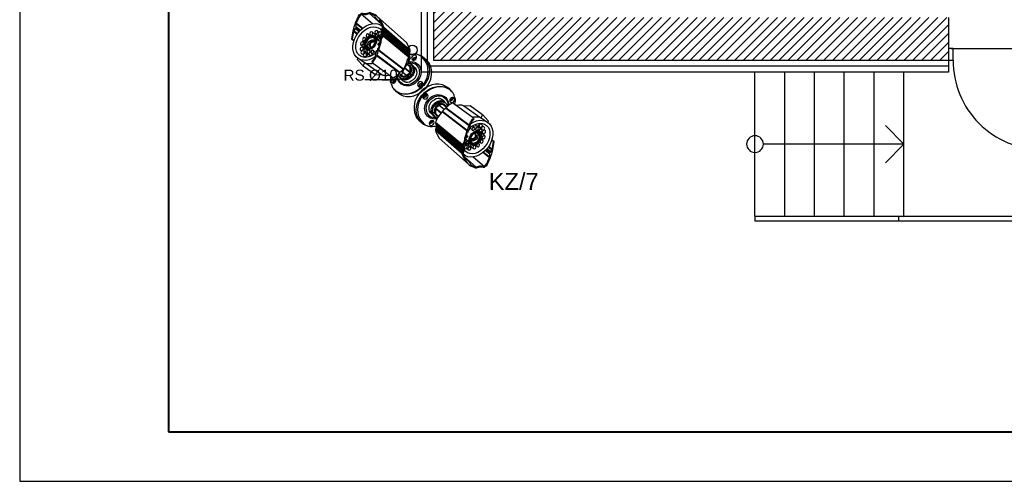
# Model space of a CAD drawing. Header units: millimetres. Extents: x 22250 to 51280, y -5012 to 7692.
# Tile 127 of 182: x 44484 to 45476, y 1586 to 2051. Entities that reach past the tile are written whole.
import ezdxf
from ezdxf import colors
from ezdxf.entities.mleader import LeaderData, LeaderLine
from ezdxf.math import Vec2, Vec3

# ---------------------------------------------------------------- set-up
doc = ezdxf.new("R2010")
doc.units = ezdxf.units.MM
for name, color, linetype in [('00 CCTV IP - MIWI', 10, 'Continuous'), ('AA OPISY', 40, 'Continuous'), ('E_podklad', 252, 'Continuous')]:
    doc.layers.add(name, color=color, linetype=linetype)
doc.layers.add('E_CCTV', color=3, linetype='Continuous', lineweight=40)
doc.styles.get("Standard").update_dxf_attribs({"font": 'arial.ttf'})
doc.linetypes.add('BATTING', pattern='A,0.0001,-0.1,[134,ltypeshp.shx,S=0.1,R=0,X=-0.1,Y=0],-0.2,[134,ltypeshp.shx,S=0.1,R=180,X=0.1,Y=0],-0.1', length=0.4001)

# ---------------------------------------------------------------- blocks, each defined once
blk = doc.blocks.new('*U222')
at = {"layer": 'AA OPISY'}
for q in [(-13.53, 18.82), (-136.57, 0), (-13.53, -18.82)]:
    blk.add_line((5, 0), q, dxfattribs=at)
blk.add_circle((-145, 0), 8.43, dxfattribs=at)
blk = doc.blocks.new('*U968')
blk.add_lwpolyline([(-71, 0), (0, 0), (0, 42), (-71, 42)], close=True)
at = {"lineweight": 40}
blk.add_lwpolyline([(-68, 1), (-1, 1), (-1, 41), (-68, 41)], close=True, dxfattribs=at)
blk = doc.blocks.new('Bullet IP')
at = {"layer": '00 CCTV IP - MIWI', "color": 94}
for p, q in [((-2147.96, 154.03), (-2147.03, 154.98)), ((-2147.03, 154.98), (-2145.87, 155.78)), ((-2145.87, 155.78), (-2144.69, 156.37)), ((-2145.29, 155.16), (-2145.7, 154.85)), ((-2144.87, 155.47), (-2145.29, 155.16)), ((-2144.92, 154.75), (-2143.8, 155.44)), ((-2144.38, 155.8), (-2144.87, 155.47)), ((-2144.69, 156.37), (-2143.51, 156.72)), ((-2143.77, 156.06), (-2144.38, 155.8)), ((-2143.8, 155.44), (-2142.68, 155.87)), ((-2143.08, 156.31), (-2143.77, 156.06)), ((-2143.51, 156.72), (-2142.08, 156.79)), ((-2142.36, 156.45), (-2143.08, 156.31)), ((-2142.68, 155.87), (-2141.41, 156.11)), ((-2141.62, 156.48), (-2142.36, 156.45)), ((-2142.08, 156.79), (-2140.75, 156.68)), ((-2140.8, 156.48), (-2141.62, 156.48)), ((-2141.41, 156.11), (-2140.38, 156.19)), ((-2140.07, 156.44), (-2140.8, 156.48)), ((-2140.75, 156.68), (-2139.46, 156.45)), ((-2140.38, 156.19), (-2139.23, 156.16)), ((-2139.14, 156.31), (-2140.07, 156.44)), ((-2139.46, 156.45), (-2138.35, 156.04)), ((-2139.23, 156.16), (-2138.45, 155.99)), ((-2138.45, 155.99), (-2137.94, 155.8)), ((-2138.35, 156.04), (-2137.47, 155.57)), ((-2137.47, 155.57), (-2136.71, 154.98)), ((-2136.71, 154.98), (-2136.06, 154.33)), ((-2133.77, 154.53), (-2132.97, 154.98)), ((-2132.97, 154.98), (-2132.07, 155.27)), ((-2132.07, 155.27), (-2130.21, 155.68)), ((-2113.26, 154.19), (-2130.21, 155.68)), ((-2150.26, 149.64), (-2149.95, 150.8)), ((-2149.95, 150.8), (-2149.24, 152.31)), ((-2149.24, 152.31), (-2147.96, 154.03)), ((-2148.54, 150.73), (-2148.69, 150.25)), ((-2148.36, 151.18), (-2148.54, 150.73)), ((-2148.16, 151.7), (-2148.36, 151.18)), ((-2148.28, 150.15), (-2147.54, 151.78)), ((-2147.82, 152.32), (-2148.16, 151.7)), ((-2147.42, 152.93), (-2147.82, 152.32)), ((-2147.54, 151.78), (-2146.75, 152.94)), ((-2146.9, 153.63), (-2147.42, 152.93)), ((-2146.41, 154.21), (-2146.9, 153.63)), ((-2146.75, 152.94), (-2145.88, 153.9)), ((-2145.7, 154.85), (-2146.41, 154.21)), ((-2145.88, 153.9), (-2144.92, 154.75)), ((-2142.41, 150.44), (-2141.86, 150.7)), ((-2141.86, 150.7), (-2141.28, 150.81)), ((-2141.28, 150.81), (-2140.6, 150.79)), ((-2140.6, 150.79), (-2140.01, 150.7)), ((-2140.2, 150.68), (-2139.47, 150.61)), ((-2139.2, 150.65), (-2140.03, 150.74)), ((-2140.02, 150.74), (-2140.01, 150.66)), ((-2138.98, 150.67), (-2139.87, 150.77)), ((-2139.68, 150.79), (-2139.69, 150.75)), ((-2139.67, 150.79), (-2138.67, 150.69)), ((-2139.21, 150.47), (-2139.2, 150.65)), ((-2138.98, 150.67), (-2138.94, 150.51)), ((-2138.68, 150.51), (-2138.66, 150.67)), ((-2136.97, 150.68), (-2137.3, 149.54)), ((-2136.97, 150.68), (-2136.68, 151.5)), ((-2136.68, 151.5), (-2136.39, 152.06)), ((-2135.94, 152.22), (-2136.39, 152.06)), ((-2136.39, 152.06), (-2121.25, 150.21)), ((-2136.06, 154.33), (-2135.62, 153.79)), ((-2135.86, 152.37), (-2135.94, 152.22)), ((-2120.63, 150.41), (-2135.94, 152.22)), ((-2135.48, 152.47), (-2135.86, 152.37)), ((-2120.56, 150.55), (-2135.86, 152.37)), ((-2135.62, 153.79), (-2135.29, 153.27)), ((-2135.41, 152.64), (-2135.48, 152.47)), ((-2120.15, 150.66), (-2135.48, 152.47)), ((-2135.04, 152.77), (-2135.41, 152.64)), ((-2120.15, 150.9), (-2135.41, 152.64)), ((-2135.29, 153.27), (-2135.09, 152.91)), ((-2134.9, 153.01), (-2135.04, 152.77)), ((-2119.64, 151.04), (-2135.04, 152.77)), ((-2134.68, 153.17), (-2134.9, 153.01)), ((-2119.66, 151.29), (-2134.9, 153.01)), ((-2134.51, 153.45), (-2134.68, 153.17)), ((-2119.31, 151.47), (-2134.68, 153.17)), ((-2134.3, 153.64), (-2134.51, 153.45)), ((-2119.3, 151.77), (-2134.51, 153.45)), ((-2134.24, 153.89), (-2134.3, 153.64)), ((-2118.95, 151.96), (-2134.3, 153.64)), ((-2134.02, 154.06), (-2134.24, 153.89)), ((-2134.24, 153.89), (-2118.89, 152.29)), ((-2134.02, 154.06), (-2133.77, 154.53)), ((-2134.02, 154.06), (-2118.61, 152.48)), ((-2118.6, 153.05), (-2133.77, 154.53)), ((-2118.89, 152.3), (-2120.68, 152.49)), ((-2120.56, 150.55), (-2120.15, 150.66)), ((-2120.15, 150.9), (-2119.64, 151.04)), ((-2120.15, 150.66), (-2120.15, 150.9)), ((-2119.95, 150.47), (-2119.16, 151.19)), ((-2119.38, 150.66), (-2119.7, 150.69)), ((-2119.66, 151.29), (-2119.31, 151.47)), ((-2119.64, 151.04), (-2119.66, 151.29)), ((-2119.31, 151.47), (-2119.3, 151.77)), ((-2119.3, 151.77), (-2118.95, 151.96)), ((-2119.16, 151.19), (-2118.61, 151.88)), ((-2118.95, 151.96), (-2118.89, 152.29)), ((-2118.89, 152.29), (-2118.61, 152.48)), ((-2118.61, 152.48), (-2118.6, 153.05)), ((-2118.61, 151.88), (-2118.26, 152.56)), ((-2118.6, 153.04), (-2117.86, 153.41)), ((-2118.26, 152.56), (-2118.17, 152.76)), ((-2118.17, 152.76), (-2117.19, 153.15)), ((-2117.86, 153.41), (-2116.88, 153.76)), ((-2117.19, 153.15), (-2115.51, 153.67)), ((-2116.88, 153.76), (-2115.84, 154.04)), ((-2110, 152.65), (-2116.87, 153.23)), ((-2116.47, 153.38), (-2115.13, 153.33)), ((-2115.84, 154.04), (-2114.75, 154.21)), ((-2115.51, 153.66), (-2115.15, 153.7)), ((-2115.16, 153.33), (-2112.76, 153.36)), ((-2115.15, 153.33), (-2115.15, 153.71)), ((-2114.75, 154.21), (-2113.97, 154.23)), ((-2113.97, 154.23), (-2112.81, 154.16)), ((-2112.81, 154.16), (-2112.05, 154.02)), ((-2112.76, 153.36), (-2112.74, 153.59)), ((-2112.74, 153.59), (-2112.42, 153.59)), ((-2112.42, 153.59), (-2112.25, 153.58)), ((-2112.23, 153.56), (-2111.43, 153.36)), ((-2112.05, 154.02), (-2111.37, 153.79)), ((-2111.43, 153.36), (-2110.53, 152.91)), ((-2111.37, 153.79), (-2110.59, 153.4)), ((-2110.59, 153.4), (-2110.06, 153.09)), ((-2110.53, 152.91), (-2110.08, 152.67)), ((-2110.08, 152.67), (-2109.98, 152.53)), ((-2110.06, 153.09), (-2109.6, 152.76)), ((-2109.98, 152.53), (-2109.67, 151.84)), ((-2109.67, 151.84), (-2109.25, 151.14)), ((-2109.6, 152.76), (-2109.39, 152.26)), ((-2109.39, 152.26), (-2109.18, 151.76)), ((-2109.25, 151.14), (-2108.8, 150.66)), ((-2109.18, 151.76), (-2108.96, 151.38)), ((-2108.96, 151.38), (-2108.62, 150.98)), ((-2108.8, 150.66), (-2108.35, 150.28)), ((-2108.62, 150.98), (-2108.28, 150.64)), ((-2150.61, 146.97), (-2150.54, 148.34)), ((-2150.46, 145.17), (-2150.61, 146.97)), ((-2150.54, 148.34), (-2150.26, 149.64)), ((-2149.12, 147.34), (-2149.13, 146.67)), ((-2149.13, 146.67), (-2149.09, 145.83)), ((-2149.08, 147.82), (-2149.12, 147.34)), ((-2149.05, 148.28), (-2149.08, 147.82)), ((-2148.98, 148.8), (-2149.05, 148.28)), ((-2148.9, 149.27), (-2148.98, 148.8)), ((-2148.81, 149.77), (-2148.9, 149.27)), ((-2148.69, 150.25), (-2148.81, 149.77)), ((-2148.79, 146.41), (-2148.77, 147.82)), ((-2148.72, 145.07), (-2148.79, 146.41)), ((-2148.77, 147.82), (-2148.57, 148.99)), ((-2148.57, 148.99), (-2148.28, 150.15)), ((-2144.11, 146.74), (-2144.08, 147.78)), ((-2143.93, 145.67), (-2144.11, 146.74)), ((-2144.08, 147.78), (-2143.82, 148.7)), ((-2143.82, 148.7), (-2143.47, 149.35)), ((-2143.47, 149.35), (-2142.95, 150.01)), ((-2142.95, 150.01), (-2142.41, 150.44)), ((-2142.12, 146.56), (-2142.73, 146.59)), ((-2142.51, 146.67), (-2142.72, 146.6)), ((-2142.71, 146.93), (-2142.09, 146.89)), ((-2142.43, 147.27), (-2142.7, 147.23)), ((-2142.09, 147.17), (-2142.7, 147.23)), ((-2142.7, 146.93), (-2142.51, 146.85)), ((-2142.63, 147.63), (-2142.02, 147.57)), ((-2142.63, 147.63), (-2142.41, 147.47)), ((-2142.51, 146.85), (-2142.51, 146.67)), ((-2142.51, 146.85), (-2141.9, 146.81)), ((-2142.51, 146.67), (-2141.9, 146.63)), ((-2142.41, 147.47), (-2142.43, 147.26)), ((-2142.43, 147.27), (-2141.81, 147.21)), ((-2142.41, 147.47), (-2141.8, 147.4)), ((-2141.9, 146.63), (-2142.12, 146.56)), ((-2141.81, 147.21), (-2142.09, 147.16)), ((-2142.09, 146.89), (-2141.9, 146.81)), ((-2142.02, 147.57), (-2141.8, 147.4)), ((-2141.9, 146.81), (-2141.9, 146.63)), ((-2141.8, 147.4), (-2141.82, 147.2)), ((-2141.19, 150.15), (-2140.51, 150.07)), ((-2140.26, 150.25), (-2140.96, 150.33)), ((-2140.95, 150.33), (-2140.84, 150.12)), ((-2140.81, 147.78), (-2140.47, 147.85)), ((-2140.81, 145.76), (-2140.81, 147.76)), ((-2140.81, 147.76), (-2137.76, 147.37)), ((-2140.74, 150.46), (-2140.02, 150.38)), ((-2140.2, 150.04), (-2140.55, 150.08)), ((-2140.51, 150.07), (-2140.41, 149.87)), ((-2140.47, 147.85), (-2137.69, 147.57)), ((-2140.46, 150.6), (-2140.39, 150.42)), ((-2139.73, 150.51), (-2140.46, 150.59)), ((-2140.45, 147.86), (-2140.33, 148.17)), ((-2140.41, 149.87), (-2140.19, 150.04)), ((-2140.33, 148.17), (-2140.16, 148.47)), ((-2140.19, 150.04), (-2140.26, 150.25)), ((-2140.16, 148.47), (-2139.93, 148.77)), ((-2140.02, 150.38), (-2139.93, 150.17)), ((-2139.71, 150.28), (-2139.99, 150.31)), ((-2139.93, 150.17), (-2139.71, 150.28)), ((-2139.93, 148.77), (-2139.68, 148.98)), ((-2139.71, 150.28), (-2139.73, 150.51)), ((-2139.68, 148.98), (-2139.39, 149.19)), ((-2139.47, 150.61), (-2139.42, 150.43)), ((-2139.21, 150.47), (-2139.44, 150.49)), ((-2139.42, 150.43), (-2139.21, 150.47)), ((-2139.39, 149.19), (-2139.08, 149.32)), ((-2139.08, 149.32), (-2138.97, 149.36)), ((-2138.97, 149.36), (-2138.59, 149.42)), ((-2138.68, 150.5), (-2138.95, 150.53)), ((-2138.94, 150.51), (-2138.68, 150.51)), ((-2138.59, 149.42), (-2138.31, 149.43)), ((-2138.31, 149.42), (-2137.37, 149.3)), ((-2137.83, 146.59), (-2137.71, 146.88)), ((-2137.83, 146.17), (-2137.83, 146.59)), ((-2137.83, 146.59), (-2124.48, 144.37)), ((-2137.76, 146.89), (-2137.56, 148.37)), ((-2124.26, 144.73), (-2137.76, 146.89)), ((-2137.56, 148.37), (-2137.37, 149.3)), ((-2137.37, 149.3), (-2137.3, 149.54)), ((-2124.26, 144.73), (-2123.23, 146.53)), ((-2123.23, 146.53), (-2122.51, 147.7)), ((-2123.14, 146.02), (-2122.6, 146.89)), ((-2122.6, 146.89), (-2121.94, 147.81)), ((-2122.51, 147.7), (-2121.65, 148.82)), ((-2120.59, 147.44), (-2122.07, 147.6)), ((-2121.94, 147.81), (-2121.48, 148.46)), ((-2121.65, 148.82), (-2121.44, 149.61)), ((-2121.48, 148.46), (-2120.95, 149.4)), ((-2121.44, 149.61), (-2121.25, 150.21)), ((-2120.48, 148.52), (-2121.38, 148.62)), ((-2121.25, 150.21), (-2120.63, 150.41)), ((-2119.03, 148.69), (-2121.21, 148.93)), ((-2121.01, 149.75), (-2119.95, 150.47)), ((-2120.95, 149.4), (-2121.01, 149.75)), ((-2119.43, 149.19), (-2120.98, 149.36)), ((-2120.63, 150.41), (-2120.56, 150.55)), ((-2119.15, 147.61), (-2120.16, 147.72)), ((-2117.8, 149.94), (-2118.79, 150.04)), ((-2117.88, 148.46), (-2118.77, 148.55)), ((-2116.77, 147.97), (-2118.62, 148.17)), ((-2116.84, 146.41), (-2117.44, 146.48)), ((-2114.13, 150.42), (-2107.73, 149.8)), ((-2108.54, 146.65), (-2108.99, 145.6)), ((-2108, 147.95), (-2108.54, 146.65)), ((-2108.48, 145.75), (-2107.99, 146.97)), ((-2108.35, 150.28), (-2107.84, 149.9)), ((-2108.28, 150.64), (-2107.83, 150.33)), ((-2107.72, 149.03), (-2108, 147.95)), ((-2107.99, 146.97), (-2107.49, 148.37)), ((-2107.84, 149.9), (-2107.73, 149.8)), ((-2107.83, 150.33), (-2107.5, 150.01)), ((-2107.74, 149.8), (-2107.72, 149.03)), ((-2107.5, 150.01), (-2107.43, 149.85)), ((-2107.49, 148.37), (-2107.31, 149.12)), ((-2107.43, 149.85), (-2107.38, 149.36)), ((-2107.31, 149.12), (-2107.37, 149.37)), ((-2150.04, 143.63), (-2150.46, 145.17)), ((-2149.44, 142.07), (-2150.04, 143.63)), ((-2148.59, 140.67), (-2149.44, 142.07)), ((-2149.09, 145.83), (-2148.98, 144.91)), ((-2148.98, 144.91), (-2148.83, 144.15)), ((-2148.83, 144.15), (-2148.7, 143.67)), ((-2148.4, 143.61), (-2148.72, 145.07)), ((-2148.7, 143.67), (-2148.5, 143.12)), ((-2148.5, 143.12), (-2148.27, 142.55)), ((-2147.81, 142.17), (-2148.4, 143.61)), ((-2148.27, 142.55), (-2147.95, 141.9)), ((-2147.03, 140.82), (-2147.81, 142.17)), ((-2143.65, 144.82), (-2143.93, 145.67)), ((-2143.23, 144.1), (-2143.65, 144.82)), ((-2142.82, 143.67), (-2143.23, 144.1)), ((-2142.82, 143.67), (-2142.4, 143.36)), ((-2142.71, 146.24), (-2142.09, 146.23)), ((-2142.7, 146.24), (-2142.51, 146.17)), ((-2142.48, 145.98), (-2142.64, 145.87)), ((-2142.03, 145.86), (-2142.64, 145.85)), ((-2142.58, 145.54), (-2141.99, 145.56)), ((-2142.58, 145.54), (-2142.36, 145.51)), ((-2142.51, 146.17), (-2142.48, 145.98)), ((-2142.51, 146.17), (-2141.89, 146.16)), ((-2142.48, 145.98), (-2141.87, 145.97)), ((-2142.31, 145.35), (-2142.47, 145.19)), ((-2141.88, 145.21), (-2142.46, 145.19)), ((-2142.4, 143.36), (-2141.98, 143.17)), ((-2142.36, 145.51), (-2141.76, 145.53)), ((-2142.36, 145.51), (-2142.31, 145.35)), ((-2141.79, 144.92), (-2142.35, 144.88)), ((-2142.31, 145.35), (-2141.71, 145.36)), ((-2142.18, 144.55), (-2142.09, 144.72)), ((-2141.64, 144.63), (-2142.18, 144.55)), ((-2142.09, 144.72), (-2142.16, 144.89)), ((-2142.1, 144.73), (-2141.49, 144.79)), ((-2142.09, 146.23), (-2141.89, 146.16)), ((-2141.52, 144.4), (-2142.04, 144.32)), ((-2141.87, 145.97), (-2142.03, 145.86)), ((-2141.99, 145.56), (-2141.76, 145.53)), ((-2141.98, 143.17), (-2141.57, 143.09)), ((-2141.89, 146.16), (-2141.87, 145.97)), ((-2141.71, 145.36), (-2141.88, 145.21)), ((-2141.72, 144.22), (-2141.8, 144.35)), ((-2141.8, 144.04), (-2141.72, 144.21)), ((-2141.32, 144.13), (-2141.8, 144.02)), ((-2141.79, 144.94), (-2141.57, 144.96)), ((-2141.76, 145.53), (-2141.71, 145.36)), ((-2141.72, 144.21), (-2141.21, 144.31)), ((-2141.49, 144.8), (-2141.64, 144.63)), ((-2141.18, 143.89), (-2141.61, 143.81)), ((-2141.57, 144.96), (-2141.49, 144.8)), ((-2141.57, 143.09), (-2141.18, 143.04)), ((-2141.5, 144.41), (-2141.31, 144.44)), ((-2141.3, 143.78), (-2141.41, 143.85)), ((-2140.91, 143.63), (-2141.34, 143.56)), ((-2141.33, 143.57), (-2141.3, 143.78)), ((-2141.21, 144.31), (-2141.32, 144.13)), ((-2141.31, 144.44), (-2141.21, 144.31)), ((-2140.82, 143.87), (-2141.3, 143.78)), ((-2141.18, 143.04), (-2140.77, 143.04)), ((-2141.15, 143.9), (-2140.97, 144)), ((-2141.11, 143.4), (-2140.72, 143.47)), ((-2140.97, 144), (-2140.82, 143.87)), ((-2140.82, 143.87), (-2140.91, 143.63)), ((-2140.75, 143.4), (-2140.83, 143.44)), ((-2140.81, 145.74), (-2137.82, 145.33)), ((-2140.77, 143.04), (-2140.22, 143.07)), ((-2140.75, 143.41), (-2140.37, 143.47)), ((-2140.75, 143.2), (-2140.75, 143.41)), ((-2140.42, 143.24), (-2140.75, 143.2)), ((-2140.72, 143.47), (-2140.54, 143.59)), ((-2140.53, 145.41), (-2140.6, 145.71)), ((-2140.54, 143.59), (-2140.38, 143.48)), ((-2140.41, 145.11), (-2140.53, 145.41)), ((-2140.38, 143.48), (-2140.42, 143.24)), ((-2140.19, 144.8), (-2140.41, 145.11)), ((-2139.9, 144.53), (-2140.19, 144.8)), ((-2139.63, 144.41), (-2139.9, 144.53)), ((-2137.96, 144.17), (-2139.63, 144.41)), ((-2137.88, 143.9), (-2137.87, 144.34)), ((-2137.85, 142.64), (-2137.88, 143.9)), ((-2137.87, 144.34), (-2137.75, 144.55)), ((-2137.87, 144.34), (-2125.51, 142.12)), ((-2137.86, 145.57), (-2137.83, 146.17)), ((-2137.82, 144.57), (-2137.86, 145.57)), ((-2137.77, 142.28), (-2137.85, 142.64)), ((-2137.75, 144.55), (-2137.82, 144.57)), ((-2137.64, 141.57), (-2137.77, 142.28)), ((-2137.75, 144.55), (-2125.32, 142.41)), ((-2137.75, 144.55), (-2137.75, 144.55)), ((-2125.51, 142.12), (-2125.92, 140.98)), ((-2125.32, 142.41), (-2125.51, 142.12)), ((-2125.32, 142.62), (-2124.48, 144.37)), ((-2125.32, 142.41), (-2125.32, 142.62)), ((-2125.01, 141.94), (-2124.53, 142.93)), ((-2124.53, 142.93), (-2124.13, 143.41)), ((-2124.48, 144.37), (-2124.26, 144.73)), ((-2122.59, 142.71), (-2124.38, 142.9)), ((-2124.13, 143.41), (-2123.79, 143.69)), ((-2124.05, 144.01), (-2123.85, 144.44)), ((-2123.99, 143.93), (-2124.05, 144.01)), ((-2123.79, 143.69), (-2123.99, 143.93)), ((-2123.85, 144.44), (-2123.61, 144.8)), ((-2123.61, 145.26), (-2123.14, 146.02)), ((-2123.43, 145.06), (-2123.61, 145.26)), ((-2123.61, 144.8), (-2123.43, 145.06)), ((-2122.53, 145.95), (-2123.16, 146.02)), ((-2117.1, 142.05), (-2117.6, 142.1)), ((-2116.5, 142.43), (-2117.36, 142.52)), ((-2116.26, 146.12), (-2117.32, 146.23)), ((-2116.37, 144.7), (-2116.92, 144.76)), ((-2116.35, 143.97), (-2116.92, 144.03)), ((-2110.82, 142.23), (-2112.81, 139.54)), ((-2110.82, 142.25), (-2112.74, 142.48)), ((-2110.9, 142.52), (-2112.7, 142.73)), ((-2112.64, 139.38), (-2110.61, 142.15)), ((-2108.99, 145.6), (-2112.61, 146.13)), ((-2109.36, 145.38), (-2112.61, 145.84)), ((-2110.49, 143.88), (-2112.57, 144.18)), ((-2109.97, 144.31), (-2112.54, 144.71)), ((-2110.41, 143.47), (-2112.54, 143.78)), ((-2110.37, 143.43), (-2110.9, 142.52)), ((-2110.88, 142.52), (-2110.82, 142.25)), ((-2110.61, 142.15), (-2110.2, 142.81)), ((-2109.98, 144.31), (-2110.49, 143.88)), ((-2110.45, 143.86), (-2110.41, 143.47)), ((-2110.2, 142.81), (-2109.6, 143.78)), ((-2109.73, 144.66), (-2109.97, 144.31)), ((-2109.38, 145.39), (-2109.73, 144.66)), ((-2109.6, 143.78), (-2109.02, 144.82)), ((-2108.99, 145.6), (-2109.36, 145.38)), ((-2109.02, 144.82), (-2108.48, 145.75)), ((-2147.51, 139.54), (-2148.59, 140.67)), ((-2147.95, 141.9), (-2147.56, 141.27)), ((-2147.56, 141.27), (-2147.02, 140.48)), ((-2146.22, 138.66), (-2147.51, 139.54)), ((-2145.95, 139.62), (-2147.03, 140.82)), ((-2147.02, 140.48), (-2146.44, 139.8)), ((-2146.44, 139.8), (-2145.85, 139.23)), ((-2145.03, 138.19), (-2146.22, 138.66)), ((-2144.88, 138.72), (-2145.95, 139.62)), ((-2145.85, 139.23), (-2145.28, 138.81)), ((-2145.28, 138.81), (-2144.64, 138.43)), ((-2143.77, 137.82), (-2145.03, 138.19)), ((-2143.66, 138.11), (-2144.88, 138.72)), ((-2144.64, 138.43), (-2144.29, 138.28)), ((-2144.29, 138.28), (-2143.78, 138.08)), ((-2143.78, 138.08), (-2143.48, 138.02)), ((-2142.64, 137.63), (-2143.77, 137.82)), ((-2142.44, 137.84), (-2143.66, 138.11)), ((-2143.48, 138.02), (-2143.14, 137.96)), ((-2143.14, 137.96), (-2142.94, 137.94)), ((-2141.1, 137.72), (-2142.44, 137.84)), ((-2140.36, 137.78), (-2141.41, 137.68)), ((-2139.46, 138.08), (-2140.36, 137.78)), ((-2138.68, 138.45), (-2139.46, 138.08)), ((-2138.68, 138.45), (-2137.85, 138.96)), ((-2137.85, 138.96), (-2137.31, 139.47)), ((-2137.5, 140.91), (-2137.64, 141.57)), ((-2126.32, 138.81), (-2137.5, 140.91)), ((-2137.31, 139.47), (-2136.94, 139.95)), ((-2136.94, 139.95), (-2136.62, 140.52)), ((-2136.62, 140.52), (-2136.57, 140.65)), ((-2136.62, 140.52), (-2136.62, 140.52)), ((-2135.77, 140.6), (-2135.43, 140.07)), ((-2135.43, 140.07), (-2134.95, 139.47)), ((-2134.95, 139.47), (-2134.54, 139.06)), ((-2134.54, 139.06), (-2134.08, 138.6)), ((-2134.08, 138.6), (-2133.71, 138.31)), ((-2133.71, 138.31), (-2133.13, 138.09)), ((-2133.13, 138.09), (-2124.16, 136.3)), ((-2131.24, 136.22), (-2132.89, 138.02)), ((-2126.59, 138.49), (-2126.78, 138.83)), ((-2126.32, 138.13), (-2126.59, 138.49)), ((-2126.28, 139.47), (-2126.33, 138.99)), ((-2126.33, 138.99), (-2126.32, 138.81)), ((-2125.86, 137.55), (-2126.32, 138.13)), ((-2126.15, 140.19), (-2126.28, 139.47)), ((-2126.28, 138.83), (-2126.06, 138.89)), ((-2125.92, 140.98), (-2126.15, 140.19)), ((-2126.06, 138.89), (-2125.82, 140.36)), ((-2125.82, 140.36), (-2125.56, 141.22)), ((-2125.56, 141.22), (-2125.26, 142)), ((-2125.26, 142), (-2125.01, 141.94)), ((-2122.99, 141.28), (-2124.2, 141.41)), ((-2121.91, 140.12), (-2123.91, 140.34)), ((-2121.79, 137.99), (-2122.6, 138.07)), ((-2120.28, 139.65), (-2122.5, 139.89)), ((-2121.8, 141.56), (-2122.46, 141.63)), ((-2120.15, 139.56), (-2122.46, 139.8)), ((-2121.59, 139.5), (-2122.4, 139.59)), ((-2120.23, 140.89), (-2121.26, 141)), ((-2117.28, 140.52), (-2120, 140.82)), ((-2118.73, 140.34), (-2119.71, 140.44)), ((-2118.89, 138.75), (-2119.54, 138.83)), ((-2112.62, 139.37), (-2113.91, 139.5)), ((-2112.83, 139.52), (-2113.83, 139.64)), ((-2112.81, 139.54), (-2112.64, 139.38)), ((-2141.41, 137.68), (-2142.64, 137.63)), ((-2124.65, 134.84), (-2131.24, 136.22)), ((-2125.35, 137.03), (-2125.86, 137.55)), ((-2124.74, 136.61), (-2125.35, 137.03)), ((-2124.16, 136.3), (-2124.74, 136.61)), ((-2124.15, 136.26), (-2124.65, 134.84)), ((-2124.64, 134.84), (-2121.01, 134.91)), ((-2124.12, 136.25), (-2120.65, 135.47)), ((-2121.01, 134.91), (-2120.66, 135.46))]:
    blk.add_line(p, q, dxfattribs=at)
for centre, radius, start, end in [((-2138.47, 153.62), 0.797, 293.4314, 58.4593), ((-2138.36, 153.52), 1.04, 294.4795, 63.6566), ((-2148.8, 147.6), 0.848, 290.5323, 61.5514), ((-2148.58, 147.51), 1.14, 290.8138, 67.5595), ((-2121.09, 144.31), 2.37, 284.7496, 67.542), ((-2121.1, 144.4), 1.36, 265.6884, 81.6256), ((-2120.9, 144.4), 1.63, 263.9112, 83.7266), ((-2139.71, 140.3), 1.2, 297.4217, 45.8788)]:
    blk.add_arc(centre, radius, start, end, dxfattribs=at)
for centre, major_axis, ratio, start_param, end_param in [((-2140.99, 147.1), (0.44, 5.66), 0.853649, 5.418432, 10.218439), ((-2140.81, 146.93), (0.33, 5.14), 0.848551, -0.89036, 3.956848), ((-2139.59, 146.91), (-0.45, -3.88), 0.79856, 3.480811, 3.566411), ((-2139.59, 146.91), (-0.45, -3.88), 0.79856, 3.374289, 3.421843), ((-2139.59, 146.91), (-0.45, -3.88), 0.79856, 3.309918, 3.311759), ((-2138.91, 146.76), (-0.33, -3.91), 0.81537, 3.267209, 3.337316), ((-2138.91, 146.76), (-0.33, -3.91), 0.81537, 3.164395, 3.166217), ((-2139.59, 146.91), (-0.45, -3.88), 0.79856, 2.447641, 2.981787), ((-2119.06, 144.14), (-1.57, -8.65), 0.736062, 5.160078, 9.508133), ((-2119.06, 144.05), (-1.27, -7.23), 0.713841, 4.960695, 9.672543), ((-2139.59, 146.91), (-0.45, -3.88), 0.79856, 4.723449, 4.797696), ((-2139.59, 146.91), (-0.45, -3.88), 0.79856, 4.886674, 4.978724), ((-2139.59, 146.91), (-0.45, -3.88), 0.79856, 3.820745, 4.619138), ((-2138.91, 146.76), (-0.33, -3.91), 0.81537, 4.832311, 4.917348), ((-2138.91, 146.76), (-0.33, -3.91), 0.81537, 4.677569, 4.746302), ((-2138.91, 146.76), (-0.33, -3.91), 0.81537, 3.769187, 4.573648), ((-2139.07, 146.84), (-0.56, -2.92), 0.762481, 2.725616, 6.900855), ((-2138.97, 146.79), (-0.55, -2.9), 0.731919, 2.762615, 6.903664), ((-2139.59, 146.91), (-0.45, -3.88), 0.79856, 3.659639, 3.735243), ((-2138.91, 146.76), (-0.33, -3.91), 0.81537, 3.605107, 3.678982), ((-2138.91, 146.76), (-0.33, -3.91), 0.81537, 3.418622, 3.503399), ((-2122.54, 146.54), (0.03, -0.591), 0.716088, 4.993608, 9.125882), ((-2139.59, 146.91), (-0.45, -3.88), 0.79856, 5.080441, 5.161425), ((-2139.59, 146.91), (-0.45, -3.88), 0.79856, 5.26185, 5.354249), ((-2139.59, 146.91), (-0.45, -3.88), 0.79856, 5.454746, 5.533614), ((-2138.91, 146.76), (-0.33, -3.91), 0.81537, 5.014935, 5.091141), ((-2138.91, 146.76), (-0.33, -3.91), 0.81537, 5.189056, 5.271209), ((-2139.59, 146.91), (-0.45, -3.88), 0.79856, 5.644219, 5.724307), ((-2138.91, 146.76), (-0.33, -3.91), 0.81537, 5.356088, 5.427213), ((-2138.91, 146.76), (-0.33, -3.91), 0.81537, 5.521739, 5.599083), ((-2139.59, 146.91), (-0.45, -3.88), 0.79856, 5.835453, 5.924511), ((-2138.91, 146.76), (-0.33, -3.91), 0.81537, 5.702913, 5.779291), ((-2139.59, 146.91), (-0.45, -3.88), 0.79856, 6.045346, 7.008171), ((-2138.91, 146.76), (-0.33, -3.91), 0.81537, 5.897602, 6.045135), ((-2139.23, 140.22), (0.066, 0.712), 0.582978, 2.937849, 6.300925), ((-2123.09, 139.48), (-0.026, -0.768), 0.901173, 0.007554, 4.307852)]:
    blk.add_ellipse(centre, major_axis=major_axis, ratio=ratio, start_param=start_param, end_param=end_param, dxfattribs=at)
for centre, major_axis, ratio in [((-2137.34, 153.54), (-0.11, -1.19), 0.784325), ((-2119.4, 149.92), (-0.042, -0.736), 0.846773), ((-2147.65, 147.51), (-0.02, -1.23), 0.847652), ((-2119.39, 144.23), (-0.38, -3.31), 0.74562), ((-2119.39, 144.26), (-0.31, -2.88), 0.726542), ((-2119.57, 144.23), (-0.28, -2.48), 0.713561), ((-2120.56, 147.98), (-0.042, -0.541), 0.85945), ((-2119.09, 148.15), (-0.042, -0.541), 0.85945), ((-2117.85, 149.2), (-0.021, -0.743), 0.809279), ((-2116.79, 147.18), (-0.081, -0.772), 0.800694), ((-2122.95, 142.02), (-0.014, -0.735), 0.791879), ((-2117.2, 141.28), (-0.09, -0.76), 0.788947), ((-2116.46, 143.2), (-0.102, -0.772), 0.758429), ((-2116.35, 145.41), (-0.132, -0.701), 0.901896), ((-2138.52, 140.11), (-0.15, -1.15), 0.834582), ((-2121.86, 140.84), (-0.011, -0.727), 0.851766), ((-2121.74, 138.75), (-0.026, -0.768), 0.901173), ((-2120.22, 138.79), (-0.04, -0.777), 0.88997), ((-2120.29, 140.28), (-0.069, -0.611), 0.978728), ((-2118.83, 139.54), (-0.057, -0.794), 0.831346)]:
    blk.add_ellipse(centre, major_axis=major_axis, ratio=ratio, dxfattribs=at)

msp = doc.modelspace()

# ---------------------------------------------------------------- hatches: boundary and pattern name
at = {"layer": 'E_podklad'}
h = msp.add_hatch(dxfattribs=at)
h.set_pattern_fill('ANSI31', color=256, scale=2)
h.set_pattern_definition([(45, (29894.76, -15796.4403), (-4.490128, 4.490128), [])])
h.paths.add_polyline_path([(46411.25, 2212.13), (45809.25, 2212.13), (45809.25, 2865.13), (45766.25, 2865.13), (45766.25, 2169.13), (46411.25, 2169.13)])
h.paths.add_polyline_path([(45764.25, 2865.13), (45737.25, 2865.13), (45737.25, 2574.13), (45722.25, 2574.13), (45722.25, 2205.13), (45579.25, 2205.13), (45579.25, 2162.13), (45764.25, 2162.13)])
h.paths.add_polyline_path([(45809.25, 3149.13), (45737.25, 3149.13), (45737.25, 3093.13), (45809.25, 3093.13)])
h.paths.add_polyline_path([(45809.25, 3444.13), (45766.25, 3444.13), (45766.25, 3379.13), (45809.25, 3379.13)])
h.paths.add_polyline_path([(45766.25, 3444.13), (45737.25, 3444.13), (45737.25, 3379.13), (45766.25, 3379.13)])
h.paths.add_polyline_path([(45837.25, 3487.13), (45766.25, 3487.13), (45766.25, 3492.13), (45591.28, 3492.13), (45591.28, 3484.13), (45591.25, 3449.13), (45723.25, 3449.13), (45723.25, 3444.13), (45837.25, 3444.13)])
h.paths.add_polyline_path([(46118.25, 3487.13), (46074.25, 3487.13), (46074.25, 3479.13), (46074.25, 3444.13), (46118.25, 3444.13)])
h.paths.add_polyline_path([(45365.25, 3492.13), (45314.25, 3492.13), (45314.25, 3484.13), (45314.25, 3449.13), (45365.25, 3449.13)])
h.paths.add_polyline_path([(45088.25, 3492.13), (44901.25, 3492.13), (44901.25, 3376.13), (44909.25, 3376.13), (44944.25, 3376.13), (44944.25, 3449.13), (45088.25, 3449.13)])
h.paths.add_polyline_path([(44944.25, 3156.13), (44901.25, 3156.13), (44901.25, 3100.13), (44909.25, 3100.13), (44944.25, 3100.13)])
h.paths.add_polyline_path([(44944.25, 2868.13), (44901.25, 2868.13), (44901.25, 2268.13), (44944.25, 2268.13)])
h.paths.add_polyline_path([(45420.25, 2053.13), (44944.25, 2053.13), (44944.25, 2072.13), (44901.25, 2072.13), (44901.25, 2010.13), (45420.25, 2010.13), (45420.25, 2022.05)])
h.paths.add_polyline_path([(45622.25, 2053.13), (45598.25, 2053.13), (45579.25, 2053.13), (45520.25, 2053.13), (45520.25, 2010.13), (45622.25, 2010.13)])

# ---------------------------------------------------------------- linework, layer by layer
at = {"layer": 'E_podklad', "ltscale": 2}
for p, q in [((45420.25, 2053.13), (45420.25, 2010.13)), ((45422.57, 2022.05), (45520.25, 2022.05)), ((45420.25, 2010.13), (45420.25, 1998.13)), ((45225.25, 1853.13), (45225.25, 1998.13)), ((45255.25, 1853.13), (45255.25, 1998.13)), ((45285.25, 1853.13), (45285.25, 1998.13)), ((45315.25, 1853.13), (45315.25, 1998.13)), ((45345.25, 1853.13), (45345.25, 1998.13)), ((45375.25, 1853.13), (45375.25, 1998.13)), ((45225.25, 1853.13), (45225.25, 1848.13)), ((45225.25, 1853.13), (45583.25, 1853.13)), ((45225.25, 1848.13), (45583.25, 1848.13)), ((45369.86, 1853.13), (45369.86, 1848.13))]:
    msp.add_line(p, q, dxfattribs=at)
for points in [[(45420.25, 1998.13), (44889.25, 1998.13), (44889.25, 2077.13)], [(44901.25, 2072.13), (44901.25, 2010.13), (45420.25, 2010.13)]]:
    msp.add_lwpolyline(points, dxfattribs=at)
at = {"layer": 'E_podklad', "linetype": 'BATTING', "ltscale": 14}
msp.add_lwpolyline([(45420.25, 2004.13), (44895.25, 2004.13), (44895.25, 2076.3)], dxfattribs=at)
at = {"layer": 'E_podklad', "color": 144, "true_color": 0x007cb0}
msp.add_lwpolyline([(45420.25, 2022.05), (45420.25, 2010.13), (45424.88, 2010.13), (45424.88, 2022.05), (45420.25, 2022.05)], dxfattribs=at)
at = {"layer": 'E_podklad'}
msp.add_circle((44879.98, 2020.37), 5, dxfattribs=at)
at = {"layer": 'E_podklad', "color": 144, "true_color": 0x007cb0}
msp.add_arc((45514.31, 2009.58), 89.43, 179.64515, 270.00111, dxfattribs=at)

# ---------------------------------------------------------------- block references
at = {"xscale": 50, "yscale": 50, "zscale": 50}
msp.add_blockref('*U968', (48034.41, 1585.76), dxfattribs=at)
at = {"layer": '00 CCTV IP - MIWI', "xscale": -2.30486471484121, "yscale": 2.304864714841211, "zscale": 2.304864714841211}
for p, rotation in [((41241.34, 5350.56), 313.3741706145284), ((48539.85, -1390.98), 133.3741706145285)]:
    msp.add_blockref('Bullet IP', p, dxfattribs=dict(at, rotation=rotation))
at = {"layer": 'E_podklad', "transparency": 33554559, "xscale": -1, "rotation": 180}
msp.add_blockref('*U222', (45370.25, 1925.63), dxfattribs=at)

# ---------------------------------------------------------------- texts
at = {"layer": 'E_CCTV', "lineweight": -2, "insert": (44956.97, 1896.56), "char_height": 17.06, "attachment_point": 1}
msp.add_mtext_dynamic_manual_height_columns('KZ/7', width=9.6093, gutter_width=0.00853, heights=[0], dxfattribs=at)
at = {"layer": 'E_podklad'}
msp.add_text('RS %%C10', height=11, dxfattribs=at).set_placement((44810.7, 1989.61))

# ---------------------------------------------------------------- leaders
ml = msp.add_multileader_mtext('Standard', dxfattribs=at)
ml.set_content('', color=256)
ml.set_leader_properties()
ml.build(insert=Vec2(0, 0))
ml.multileader.update_dxf_attribs({"dogleg_length": 35, "arrow_head_size": 8})
ctx = ml.context
ctx.base_point, ctx.arrow_head_size, ctx.plane_origin = Vec3(44828.09, 1990.24), 8, Vec3(44917.6, 2010.42)
ctx.text_align_type, ctx.attachment_type = 2, 2
notes = []
notes.append((ctx, [(0, (1, 1, 0), (44867.09, 1990.24), (-1, 0), 35, [(0, [(44877.96, 2016.83)], 0, [])])]))
ctx.mtext.insert, ctx.mtext.alignment, ctx.mtext.flow_direction = Vec3(44830.09, 1990.24), 3, 5
for ctx, leaders in notes:
    for number, flags, end, landing, length, lines in leaders:
        leader = LeaderData()
        leader.index, (leader.has_last_leader_line, leader.has_dogleg_vector, leader.attachment_direction) = number, flags
        leader.last_leader_point, leader.dogleg_vector, leader.dogleg_length = Vec3(end), Vec3(landing), length
        for number, points, colour, breaks in lines:
            line = LeaderLine()
            line.index, line.vertices, line.color, line.breaks = number, Vec3.list(points), colors.encode_raw_color(colour), breaks
            leader.lines.append(line)
        ctx.leaders.append(leader)

doc.saveas('drawing.dxf')
